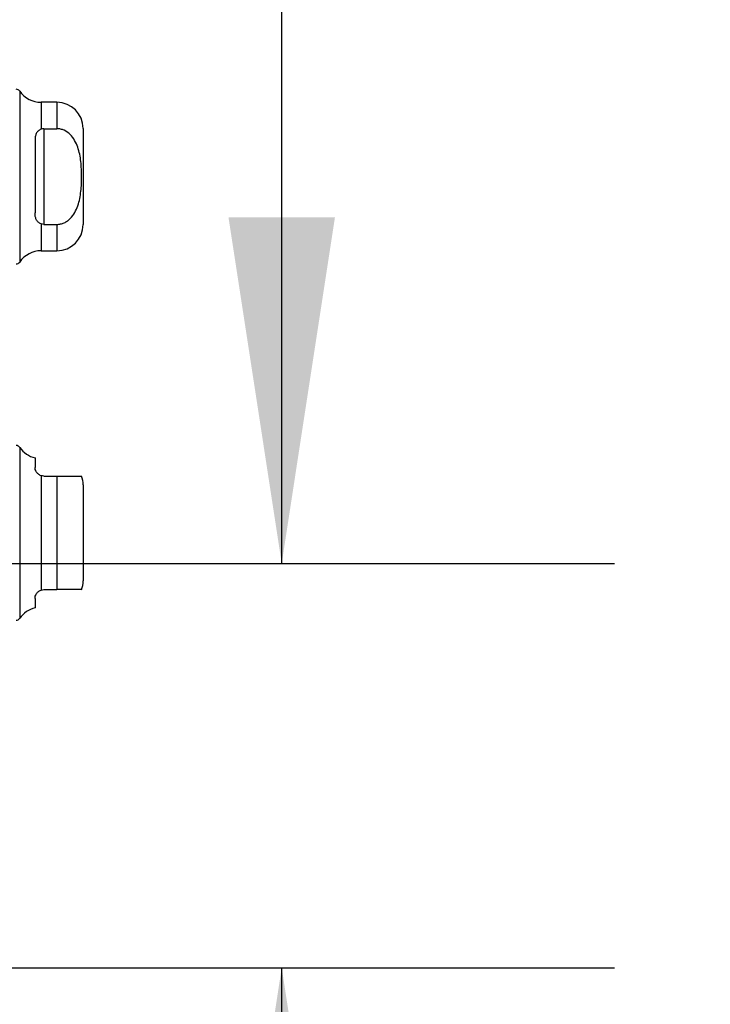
# Model space of a CAD drawing. Header units: inches. Extents: x 0.2 to 10.8, y 0.2 to 8.2.
# Tile 27 of 103: x 2.381 to 2.641, y 3.561 to 3.93. Entities that reach past the tile are written whole.
import ezdxf

# ---------------------------------------------------------------- set-up
doc = ezdxf.new("R2010")
doc.units = ezdxf.units.IN
doc.header["$MEASUREMENT"] = 0
doc.linetypes.add('HIDDEN', pattern=[0.07500000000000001, 0.05, -0.025])
doc.layers.add('DIMENSIONS', color=140, linetype='Continuous')
doc.styles.add('SLDTEXTSTYLE0', font='TXT', dxfattribs={"width": 0.7})
doc.dimstyles.new('SLDDIMSTYLE1', dxfattribs={"dimtxt": 0.0849609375, "dimasz": 0.13, "dimexe": 0, "dimexo": 0.0625, "dimgap": 0.021240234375, "dimtad": 0, "dimtih": 1, "dimtoh": 1, "dimlfac": 12, "dimrnd": 1e-09, "dimzin": 12, "dimdsep": 46, "dimtxsty": 'SLDTEXTSTYLE0', "dimsah": 1, "dimcen": 0.09, "dimadec": 0, "dimazin": 3, "dimtfac": 1, "dimtmove": 0, "dimatfit": 0, "dimfxl": 0, "dimfrac": 2, "dimtolj": 1, "dimtzin": 12, "dimarcsym": 0})

# ---------------------------------------------------------------- blocks, each defined once
blk = doc.blocks.new('_D_11')
at = {"layer": 'DIMENSIONS'}
for p, q in [((2.140597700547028, 3.654823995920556), (2.140597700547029, 3.283792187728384)), ((2.292431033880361, 3.53034482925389), (2.292431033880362, 3.283792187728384)), ((1.535114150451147, 3.408792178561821), (1.506584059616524, 3.408792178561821)), ((1.506584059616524, 3.408792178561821), (1.506584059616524, 3.273761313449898)), ((1.787583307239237, 3.408792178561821), (1.81611339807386, 3.408792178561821)), ((1.81611339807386, 3.408792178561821), (1.81611339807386, 3.273761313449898)), ((2.140597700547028, 3.408792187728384), (1.902716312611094, 3.408792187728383)), ((2.292431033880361, 3.408792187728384), (2.542431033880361, 3.408792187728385)), ((1.506584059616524, 3.273761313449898), (1.535114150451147, 3.273761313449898)), ((1.81611339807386, 3.273761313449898), (1.787583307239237, 3.273761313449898))]:
    blk.add_line(p, q, dxfattribs=at)
for points in [[(2.140597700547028, 3.408792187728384), (2.010597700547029, 3.428792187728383), (2.010597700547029, 3.388792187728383)], [(2.292431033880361, 3.408792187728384), (2.422431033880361, 3.388792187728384), (2.422431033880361, 3.428792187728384)]]:
    blk.add_solid(points, dxfattribs=at)
at = {"layer": 'DIMENSIONS', "char_height": 0.08333333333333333, "attachment_point": 1, "style": 'SLDTEXTSTYLE0'}
for s, insert in [('1.82', (1.535114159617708, 3.535234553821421)), ('46.3', (1.535114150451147, 3.381183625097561))]:
    blk.add_mtext(s, dxfattribs=dict(at, insert=insert))
blk = doc.blocks.new('_D_12')
at = {"layer": 'DIMENSIONS'}
for p, q in [((2.479845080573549, 3.726178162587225), (2.479845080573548, 3.976178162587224)), ((2.211951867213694, 3.726178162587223), (2.604845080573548, 3.726178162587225)), ((2.316477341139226, 3.57434482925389), (2.604845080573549, 3.574344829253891)), ((2.479845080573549, 3.357344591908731), (2.479845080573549, 3.57434482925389)), ((2.599704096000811, 3.357344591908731), (2.479845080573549, 3.357344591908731)), ((2.752896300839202, 3.357344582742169), (2.724366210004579, 3.357344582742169)), ((2.724366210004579, 3.357344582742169), (2.724366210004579, 3.222313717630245)), ((3.005365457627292, 3.357344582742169), (3.033895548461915, 3.357344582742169)), ((3.033895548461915, 3.357344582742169), (3.033895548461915, 3.222313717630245)), ((2.724366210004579, 3.222313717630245), (2.752896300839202, 3.222313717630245)), ((3.033895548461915, 3.222313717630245), (3.005365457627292, 3.222313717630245))]:
    blk.add_line(p, q, dxfattribs=at)
for points in [[(2.479845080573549, 3.726178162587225), (2.499845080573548, 3.856178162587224), (2.459845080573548, 3.856178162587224)], [(2.479845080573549, 3.57434482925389), (2.45984508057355, 3.444344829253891), (2.49984508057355, 3.444344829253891)]]:
    blk.add_solid(points, dxfattribs=at)
at = {"layer": 'DIMENSIONS', "char_height": 0.08333333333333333, "attachment_point": 1, "style": 'SLDTEXTSTYLE0'}
for s, insert in [('1.82', (2.752896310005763, 3.483786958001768)), ('46.3', (2.752896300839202, 3.329736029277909))]:
    blk.add_mtext(s, dxfattribs=dict(at, insert=insert))

msp = doc.modelspace()

# ---------------------------------------------------------------- linework, layer by layer
at = {"color": 7, "linetype": 'Continuous', "lineweight": 25}
for p, q in [((2.381370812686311, 3.903619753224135), (2.381370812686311, 3.839409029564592)), ((2.395360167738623, 3.899401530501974), (2.389448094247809, 3.899401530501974)), ((2.389448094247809, 3.899401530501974), (2.389448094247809, 3.889300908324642)), ((2.395360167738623, 3.899401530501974), (2.395360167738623, 3.889484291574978)), ((2.390438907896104, 3.889484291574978), (2.390438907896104, 3.853544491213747)), ((2.390438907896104, 3.889484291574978), (2.395360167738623, 3.889484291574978)), ((2.405202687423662, 3.8895590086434), (2.405202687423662, 3.853469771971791)), ((2.38715806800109, 3.885202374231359), (2.38715806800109, 3.857826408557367)), ((2.389448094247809, 3.853727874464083), (2.389448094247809, 3.843627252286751)), ((2.390438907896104, 3.853544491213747), (2.395360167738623, 3.853544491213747)), ((2.395360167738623, 3.853544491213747), (2.395360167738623, 3.843627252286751)), ((2.389448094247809, 3.843627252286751), (2.395360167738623, 3.843627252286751)), ((2.381370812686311, 3.769778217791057), (2.381370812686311, 3.737672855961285)), ((2.38715806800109, 3.765830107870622), (2.38715806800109, 3.762279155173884)), ((2.389448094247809, 3.759151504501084), (2.38944809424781, 3.716194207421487)), ((2.390438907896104, 3.758998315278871), (2.395360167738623, 3.758998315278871)), ((2.395360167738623, 3.758998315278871), (2.395360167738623, 3.7163473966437)), ((2.405202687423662, 3.755717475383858), (2.405202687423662, 3.737672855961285)), ((2.381370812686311, 3.737672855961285), (2.381370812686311, 3.705567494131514)), ((2.405202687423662, 3.737672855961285), (2.405202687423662, 3.719628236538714)), ((2.390438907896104, 3.7163473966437), (2.395360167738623, 3.7163473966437)), ((2.38715806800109, 3.713066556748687), (2.38715806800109, 3.709515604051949))]:
    msp.add_line(p, q, dxfattribs=at)
at = {"color": 7, "linetype": 'HIDDEN', "lineweight": 18}
for p, q in [((2.381370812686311, 3.839409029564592), (2.381370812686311, 3.903619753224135)), ((2.389448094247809, 3.889300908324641), (2.389448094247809, 3.899401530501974)), ((2.395360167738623, 3.889484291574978), (2.395360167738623, 3.899401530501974)), ((2.390438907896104, 3.889484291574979), (2.390438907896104, 3.853544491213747)), ((2.389448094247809, 3.843627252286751), (2.38944809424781, 3.853727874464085)), ((2.395360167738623, 3.843627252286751), (2.395360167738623, 3.853544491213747)), ((2.381370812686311, 3.705567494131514), (2.381370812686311, 3.769778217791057)), ((2.389448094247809, 3.716194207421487), (2.389448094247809, 3.759151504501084)), ((2.395360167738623, 3.7163473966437), (2.395360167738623, 3.758998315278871))]:
    msp.add_line(p, q, dxfattribs=at)
at = {"color": 7, "linetype": 'Continuous', "lineweight": 25}
for centre, radius, start, end in [((2.380024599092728, 3.902682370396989), 0.001640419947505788, 34.84990457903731, 90.0000000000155), ((2.38944809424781, 3.909244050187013), 0.009842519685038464, 214.849904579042, 270.0000000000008), ((2.395360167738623, 3.889559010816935), 0.00984251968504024, 2.585154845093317e-12, 90), ((2.395360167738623, 3.853469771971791), 0.00984251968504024, 270.0000000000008, 359.9999999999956), ((2.38944809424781, 3.833784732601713), 0.009842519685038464, 90, 145.1500954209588), ((2.380024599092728, 3.840346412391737), 0.001640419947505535, 269.9999999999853, 325.1500954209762), ((2.380024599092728, 3.768840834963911), 0.001640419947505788, 34.84990457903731, 90.0000000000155), ((2.38944809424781, 3.775402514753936), 0.009842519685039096, 214.8499045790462, 256.5458794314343), ((2.395360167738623, 3.755717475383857), 0.009842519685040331, 5.170309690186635e-12, 19.60811917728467), ((2.395360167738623, 3.719628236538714), 0.00984251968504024, 340.2500112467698, 359.9999999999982), ((2.38944809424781, 3.699943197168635), 0.009842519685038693, 103.4541205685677, 145.1500954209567), ((2.380024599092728, 3.70650487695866), 0.001640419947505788, 269.9999999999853, 325.1500954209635)]:
    msp.add_arc(centre, radius, start, end, dxfattribs=at)
for points, knots in [([(2.38944809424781, 3.889300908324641), (2.388998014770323, 3.889128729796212), (2.388613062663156, 3.888895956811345), (2.387993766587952, 3.888327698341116), (2.387760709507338, 3.887992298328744), (2.387425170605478, 3.887270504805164), (2.387317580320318, 3.886878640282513), (2.387184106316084, 3.886060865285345), (2.38715806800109, 3.885637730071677), (2.38715806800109, 3.885202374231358)], [0, 0, 0, 0, 0.25, 0.25, 0.5, 0.5, 0.75, 0.75, 1, 1, 1, 1]), ([(2.395360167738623, 3.853544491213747), (2.395835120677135, 3.853544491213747), (2.396300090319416, 3.853597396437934), (2.397211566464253, 3.853801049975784), (2.397663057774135, 3.853954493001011), (2.398519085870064, 3.854346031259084), (2.398923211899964, 3.854582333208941), (2.399689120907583, 3.855126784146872), (2.400051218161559, 3.85543646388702), (2.401044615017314, 3.85642865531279), (2.401603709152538, 3.857190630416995), (2.4025387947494, 3.858819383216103), (2.402909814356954, 3.85967343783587), (2.403518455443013, 3.861436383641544), (2.403755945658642, 3.862350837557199), (2.404126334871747, 3.864178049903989), (2.404261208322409, 3.865094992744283), (2.404565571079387, 3.867852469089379), (2.404640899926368, 3.869699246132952), (2.404638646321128, 3.873402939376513), (2.404560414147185, 3.87526819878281), (2.404142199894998, 3.87896427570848), (2.403797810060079, 3.880810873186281), (2.402878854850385, 3.883430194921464), (2.402501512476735, 3.884285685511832), (2.401561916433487, 3.885898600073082), (2.40100592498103, 3.8866474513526), (2.399671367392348, 3.887962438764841), (2.398922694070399, 3.888501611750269), (2.397642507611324, 3.889081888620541), (2.397196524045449, 3.889231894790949), (2.396293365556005, 3.889432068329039), (2.395832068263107, 3.889484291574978), (2.395360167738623, 3.889484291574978)], [0, 0, 0, 0, 0.03125000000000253, 0.03125000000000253, 0.06250000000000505, 0.06250000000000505, 0.09375000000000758, 0.09375000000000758, 0.1250000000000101, 0.1250000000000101, 0.1875000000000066, 0.1875000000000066, 0.250000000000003, 0.250000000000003, 0.3124999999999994, 0.3124999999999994, 0.3749999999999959, 0.3749999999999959, 0.4999999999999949, 0.4999999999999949, 0.6249999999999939, 0.6249999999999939, 0.7499999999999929, 0.7499999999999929, 0.8124999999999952, 0.8124999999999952, 0.8749999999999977, 0.8749999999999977, 0.9375, 0.9375, 0.96875, 0.96875, 1, 1, 1, 1]), ([(2.38944809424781, 3.853727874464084), (2.388998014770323, 3.853900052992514), (2.388613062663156, 3.85413282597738), (2.387993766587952, 3.85470108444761), (2.387760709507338, 3.855036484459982), (2.387425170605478, 3.855758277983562), (2.387317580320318, 3.856150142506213), (2.387184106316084, 3.85696791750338), (2.38715806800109, 3.857391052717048), (2.38715806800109, 3.857826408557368)], [0, 0, 0, 0, 0.25, 0.25, 0.5, 0.5, 0.75, 0.75, 1, 1, 1, 1]), ([(2.38944809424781, 3.759151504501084), (2.388998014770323, 3.759294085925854), (2.388613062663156, 3.759522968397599), (2.387993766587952, 3.760053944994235), (2.387760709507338, 3.760354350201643), (2.387425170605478, 3.760939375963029), (2.387317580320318, 3.761229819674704), (2.387184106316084, 3.761779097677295), (2.38715806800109, 3.762036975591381), (2.38715806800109, 3.762279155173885)], [0, 0, 0, 0, 0.25, 0.25, 0.5, 0.5, 0.75, 0.75, 1, 1, 1, 1]), ([(2.395360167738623, 3.758998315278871), (2.396158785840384, 3.758998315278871), (2.397752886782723, 3.758998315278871), (2.400057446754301, 3.758998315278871), (2.402315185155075, 3.758998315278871), (2.404010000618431, 3.758998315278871), (2.404632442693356, 3.758998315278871), (2.404567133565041, 3.758998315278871), (2.404546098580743, 3.758998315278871)], [0, 0, 0, 0, 0.1069754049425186, 0.2135308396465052, 0.3566164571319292, 0.5735303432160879, 0.8626412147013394, 1, 1, 1, 1]), ([(2.38715806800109, 3.713066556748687), (2.38715806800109, 3.713308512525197), (2.38718414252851, 3.713565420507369), (2.387315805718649, 3.714109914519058), (2.387423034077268, 3.714401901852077), (2.387759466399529, 3.714989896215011), (2.387992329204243, 3.715289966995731), (2.388609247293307, 3.715820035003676), (2.388997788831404, 3.716051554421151), (2.389448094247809, 3.716194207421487)], [0, 0, 0, 0, 0.25, 0.25, 0.5, 0.5, 0.75, 0.75, 1, 1, 1, 1]), ([(2.404546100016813, 3.7163473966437), (2.404564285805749, 3.7163473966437), (2.404607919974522, 3.7163473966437), (2.404035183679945, 3.7163473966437), (2.402717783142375, 3.7163473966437), (2.400551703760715, 3.716347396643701), (2.398118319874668, 3.7163473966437), (2.396219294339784, 3.7163473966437), (2.395360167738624, 3.7163473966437)], [0, 0, 0, 0, 0.1596258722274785, 0.3829991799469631, 0.607726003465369, 0.7457164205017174, 0.8849611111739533, 1, 1, 1, 1])]:
    msp.add_open_spline(points, degree=3, knots=knots, dxfattribs=at)
for points in [[(2.390438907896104, 3.889484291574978), (2.390093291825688, 3.889484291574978), (2.389757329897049, 3.889419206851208), (2.389448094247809, 3.889300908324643)], [(2.390438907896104, 3.853544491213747), (2.390093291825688, 3.853544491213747), (2.389757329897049, 3.853609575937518), (2.389448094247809, 3.853727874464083)], [(2.390438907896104, 3.758998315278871), (2.390093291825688, 3.758998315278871), (2.389757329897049, 3.759053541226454), (2.389448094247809, 3.759151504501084)], [(2.38944809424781, 3.716194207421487), (2.389757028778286, 3.716292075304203), (2.390093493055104, 3.7163473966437), (2.390438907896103, 3.7163473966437)]]:
    msp.add_open_spline(points, degree=3, dxfattribs=at)

# ---------------------------------------------------------------- dimensions: what is measured, and where the dimension line sits
at = {"layer": 'DIMENSIONS'}
for base, p1, p2, angle, picture, middle in [((2.479845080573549, 3.726178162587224), (2.266477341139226, 3.57434482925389), (2.161951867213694, 3.726178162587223), 90.0000000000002, '_D_12', (2.47984508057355, 3.357344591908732)), ((2.292431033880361, 3.408792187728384), (2.140597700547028, 3.704823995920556), (2.292431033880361, 3.58034482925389), 1.67581366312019e-13, '_D_11', (1.661348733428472, 3.408792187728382))]:
    dim = msp.add_linear_dim(base=base, p1=p1, p2=p2, angle=angle, dimstyle='SLDDIMSTYLE1', dxfattribs=at)
    dim.commit()
    dim.dimension.update_dxf_attribs({"geometry": picture, "text_midpoint": middle, "dimtype": 160})

doc.saveas('drawing.dxf')
